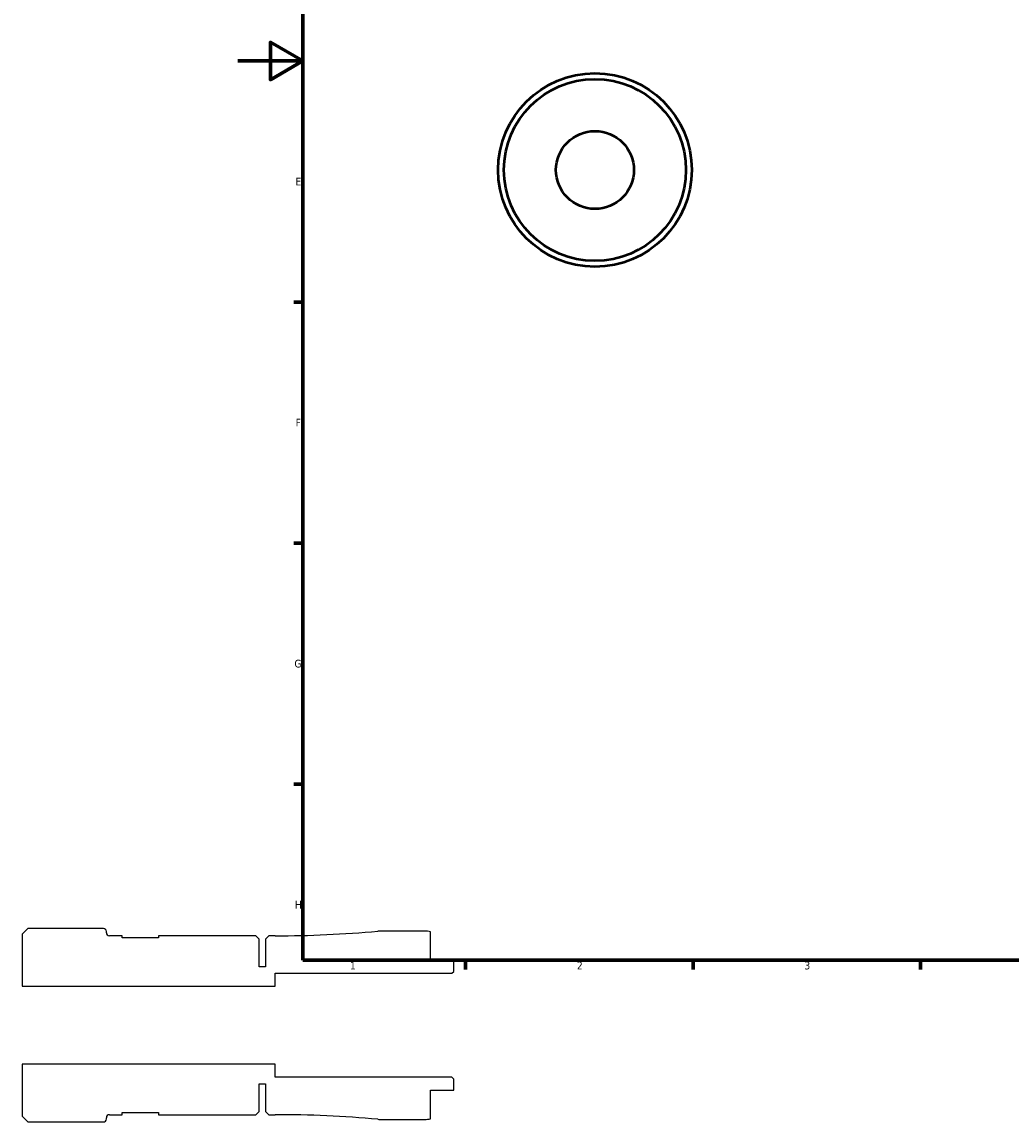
# Model space of a CAD drawing. Header units: millimetres. Extents: x -67 to 905, y -30 to 594.
# Tile 1 of 5: x -67 to 238, y -30 to 309. Entities that reach past the tile are written whole.
import ezdxf

# ---------------------------------------------------------------- set-up
doc = ezdxf.new("R2010")
doc.units = ezdxf.units.MM
doc.layers.add('Border (ANSI)', color=7, linetype='Continuous', lineweight=70)
doc.layers.add('Visible (ANSI)', color=7, linetype='Continuous', lineweight=50)
doc.styles.add('Note Text (ANSI)', font='tahoma.ttf')

# ---------------------------------------------------------------- blocks, each defined once
blk = doc.blocks.new('Borders Default Border')
at = {"layer": 'Border (ANSI)'}
for p, q in [((20, 222.75), (17.2, 222.75)), ((20, 148.5), (17.2, 148.5)), ((20, 74.25), (17.2, 74.25)), ((70.08, 20), (70.08, 17.2)), ((140.17, 20), (140.17, 17.2)), ((210.25, 20), (210.25, 17.2))]:
    blk.add_line(p, q, dxfattribs=at)
at = {"layer": 'Border (ANSI)', "flags": 128}
for points in [[(20, 20), (20, 574), (821, 574), (821, 20), (20, 20)], [(0, 297), (20, 297), (10, 302.77), (10, 291.23), (20, 297)]]:
    blk.add_lwpolyline(points, dxfattribs=at)
at = {"layer": 'Border (ANSI)', "color": 5, "true_color": 0x0000ff, "char_height": 2.4, "attachment_point": 7, "style": 'Note Text (ANSI)'}
for s, insert in [('E', (17.71, 258.68)), ('F', (17.78, 184.43)), ('G', (17.4, 110.13)), ('H', (17.53, 35.93)), ('1', (34.5, 17.2)), ('2', (104.4, 17.2)), ('3', (174.46, 17.15))]:
    blk.add_mtext(s, dxfattribs=dict(at, insert=insert))

msp = doc.modelspace()

# ---------------------------------------------------------------- linework, layer by layer
for p, q in [((-64.7127, 29.807), (-66.5011, 28.0186)), ((-66.5011, 28.0186), (-66.5011, 12)), ((-41.4261, 29.807), (-64.7127, 29.807)), ((-40.5011, 28.475), (-40.5011, 28.882)), ((-35.6561, 27.55), (-39.5761, 27.55)), ((-35.6561, 26.91), (-35.6561, 27.55)), ((5.5039, 27.55), (-24.4561, 27.55)), ((-24.4561, 27.55), (-24.4561, 26.91)), ((6.5039, 26.55), (5.5039, 27.55)), ((9.4989, 27.55), (8.4989, 26.55)), ((11.4989, 27.55), (9.4989, 27.55)), ((57.4989, 29), (43.6614, 29)), ((59.2989, 20), (59.2989, 28.8182)), ((-24.4561, 26.91), (-35.6561, 26.91)), ((6.5039, 18), (6.5039, 26.55)), ((8.4989, 26.55), (8.4989, 18)), ((8.4989, 18), (6.5039, 18)), ((66.4989, 20), (59.2989, 20)), ((66.4989, 16.58), (66.4989, 20)), ((11.4989, 12), (11.4989, 16)), ((11.4989, 16), (65.9189, 16)), ((65.9189, 16), (66.4989, 16.58)), ((-66.5011, 12), (11.4989, 12)), ((11.4989, -12), (-66.5011, -12)), ((-66.5011, -12), (-66.5011, -28.0186)), ((11.4989, -16), (11.4989, -12)), ((65.9189, -16), (11.4989, -16)), ((66.4989, -16.58), (65.9189, -16)), ((66.4989, -20), (66.4989, -16.58)), ((6.5039, -26.55), (6.5039, -18)), ((6.5039, -18), (8.4989, -18)), ((8.4989, -18), (8.4989, -26.55)), ((59.2989, -28.8182), (59.2989, -20)), ((59.2989, -20), (66.4989, -20)), ((-35.6561, -27.55), (-35.6561, -26.91)), ((-35.6561, -26.91), (-24.4561, -26.91)), ((-24.4561, -26.91), (-24.4561, -27.55)), ((5.5039, -27.55), (6.5039, -26.55)), ((8.4989, -26.55), (9.4989, -27.55)), ((-66.5011, -28.0186), (-64.7127, -29.807)), ((-64.7127, -29.807), (-41.4261, -29.807)), ((-40.5011, -28.882), (-40.5011, -28.475)), ((-39.5761, -27.55), (-35.6561, -27.55)), ((-24.4561, -27.55), (5.5039, -27.55)), ((9.4989, -27.55), (11.4989, -27.55)), ((43.6614, -29), (57.4989, -29))]:
    msp.add_line(p, q)
for centre, major_axis, start_param, end_param in [((-41.4261, 28.882), (0, 0.925), 4.71238898, 6.28318531), ((-39.5761, 28.475), (-0.925, 0), 0, 1.57079633), ((11.4989, 379.175), (-350.1985, -31.6406), 1.48069038, 1.57079633), ((43.6614, 23.2), (-5.8, 0), 4.71238898, 4.80249493), ((57.4989, 20), (-8.8182, 1.8), 4.71238898, 4.9137469), ((-41.4261, -28.882), (0.925, 0), 4.71238898, 6.28318531), ((-39.5761, -28.475), (0, 0.925), 0, 1.57079633), ((11.4989, -379.175), (351.625, 0), 1.48069038, 1.57079633), ((43.6614, -23.2), (5.7765, -0.5219), 4.71238898, 4.80249493), ((57.4989, -20), (9, 0), 4.71238898, 4.9137469)]:
    msp.add_ellipse(centre, major_axis=major_axis, ratio=1, start_param=start_param, end_param=end_param)
at = {"layer": 'Visible (ANSI)'}
for radius in [29.807, 28.0186, 12]:
    msp.add_circle((109.9585, 263.4274), radius, dxfattribs=at)

# ---------------------------------------------------------------- block references
msp.add_blockref('Borders Default Border', (0, 0))

doc.saveas('drawing.dxf')
